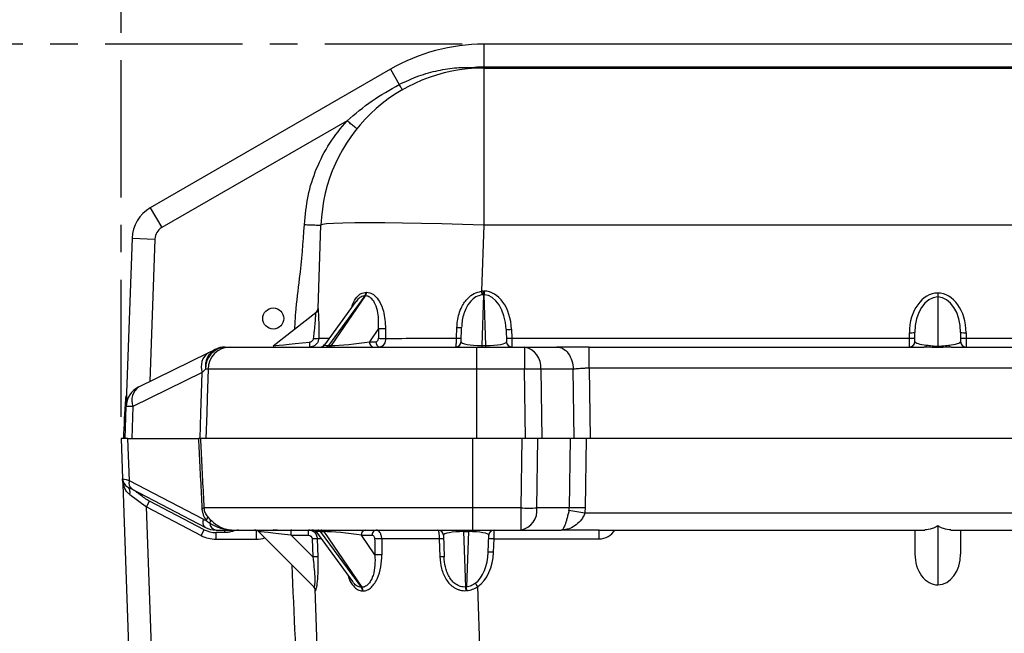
# Model space of a CAD drawing. Header units: millimetres. Extents: x 12 to 859, y 4 to 555.
# Tile 37 of 69: x 382 to 427, y 269 to 298. Entities that reach past the tile are written whole.
import ezdxf

# ---------------------------------------------------------------- set-up
doc = ezdxf.new("R2010")
doc.units = ezdxf.units.MM
doc.linetypes.add('CENTER', pattern=[10.16, 6.35, -1.27, 1.27, -1.27])
doc.layers.add('DEFAULT_1', color=7, linetype='CENTER')
doc.styles.add('SLDTEXTSTYLE2', font='TXT', dxfattribs={"width": 0.75})
doc.dimstyles.new('SLDDIMSTYLE0', dxfattribs={"dimtxt": 6.614583, "dimasz": 3.556, "dimexe": 0, "dimexo": 0.0625, "dimgap": 1.653646, "dimtad": 1, "dimdec": 0, "dimlfac": 3, "dimrnd": 1e-09, "dimzin": 12, "dimdsep": 46, "dimtxsty": 'SLDTEXTSTYLE2', "dimblk1": 'CLOSED', "dimblk2": 'CLOSED', "dimsah": 1, "dimcen": 0.09, "dimadec": 0, "dimazin": 3, "dimtfac": 1, "dimtdec": 0, "dimtofl": 0, "dimtmove": 0, "dimatfit": 3, "dimldrblk": 'CLOSED', "dimfxl": 1, "dimfrac": 2, "dimtolj": 1, "dimtzin": 12, "dimarcsym": 0})
doc.dimstyles.new('SLDDIMSTYLE3', dxfattribs={"dimtxt": 6.614583, "dimasz": 3.556, "dimexe": 0, "dimexo": 0.0625, "dimgap": 1.653646, "dimtad": 0, "dimtih": 1, "dimtoh": 1, "dimdec": 0, "dimlfac": 3, "dimrnd": 1e-09, "dimzin": 12, "dimdsep": 46, "dimtxsty": 'SLDTEXTSTYLE2', "dimblk1": 'CLOSED', "dimblk2": 'CLOSED', "dimsah": 1, "dimcen": 0.09, "dimadec": 0, "dimazin": 3, "dimtfac": 1, "dimtdec": 0, "dimtofl": 0, "dimtmove": 0, "dimatfit": 3, "dimldrblk": 'CLOSED', "dimfxl": 1, "dimfrac": 2, "dimtolj": 1, "dimtzin": 12, "dimarcsym": 0})

# ---------------------------------------------------------------- blocks, each defined once
blk = doc.blocks.new('_Closed')
at = {"color": 0, "linetype": 'ByBlock', "lineweight": -2}
for p, q in [((-1, 0.166667), (0, 0)), ((-1, 0.166667), (-1, -0.166667)), ((0, 0), (-1, -0.166667)), ((0, 0), (-1, 0))]:
    blk.add_line(p, q, dxfattribs=at)
blk = doc.blocks.new('_D_1')
at = {"layer": 'DEFAULT_1'}
for p, q in [((402.149, 296.592), (345.88, 296.592)), ((346.88, 296.592), (346.88, 276.771)), ((340.773, 266.611), (338.761, 266.611)), ((338.761, 266.611), (338.761, 256.101)), ((352.986, 266.611), (354.998, 266.611)), ((354.998, 266.611), (354.998, 256.101)), ((338.761, 256.101), (340.773, 256.101)), ((354.998, 256.101), (352.986, 256.101)), ((346.88, 232.829), (346.88, 254.76)), ((416.289, 232.829), (345.88, 232.829))]:
    blk.add_line(p, q, dxfattribs=at)
at = {"layer": 'DEFAULT_1', "xscale": 3.556, "yscale": 3.556}
for p, rotation in [((346.88, 296.592), 90), ((346.88, 232.829), 270)]:
    blk.add_blockref('_Closed', p, dxfattribs=dict(at, rotation=rotation))
at = {"layer": 'DEFAULT_1', "char_height": 6.6146, "attachment_point": 1, "style": 'SLDTEXTSTYLE2'}
for s, insert in [('191', (339.548, 276.479)), ('7.5', (340.773, 264.627))]:
    blk.add_mtext(s, dxfattribs=dict(at, insert=insert))
blk = doc.blocks.new('_D_2')
at = {"layer": 'DEFAULT_1'}
for p, q in [((438.681, 336.443), (436.669, 336.443)), ((436.669, 336.443), (436.669, 325.933)), ((455.781, 336.443), (457.792, 336.443)), ((457.792, 336.443), (457.792, 325.933)), ((436.669, 325.933), (438.681, 325.933)), ((457.792, 325.933), (455.781, 325.933)), ((386.378, 279.346), (386.378, 325.592)), ((515.469, 279.346), (515.469, 325.592)), ((386.378, 324.592), (515.469, 324.592))]:
    blk.add_line(p, q, dxfattribs=at)
at = {"layer": 'DEFAULT_1', "xscale": 3.556, "yscale": 3.556, "rotation": 180}
blk.add_blockref('_Closed', (386.378, 324.592), dxfattribs=at)
at = {"layer": 'DEFAULT_1', "xscale": 3.556, "yscale": 3.556}
blk.add_blockref('_Closed', (515.469, 324.592), dxfattribs=at)
at = {"layer": 'DEFAULT_1', "char_height": 6.6146, "attachment_point": 1, "style": 'SLDTEXTSTYLE2'}
for s, insert in [('387', (439.899, 346.311)), ('15.2', (438.681, 334.46))]:
    blk.add_mtext(s, dxfattribs=dict(at, insert=insert))

msp = doc.modelspace()

# ---------------------------------------------------------------- linework, layer by layer
at = {"color": 7, "linetype": 'Continuous', "lineweight": 25}
for p, q in [((403.149, 296.592), (403.149, 295.533)), ((413.688, 296.592), (403.149, 296.592)), ((414.747, 296.592), (413.688, 296.592)), ((487.56, 296.592), (414.747, 296.592)), ((398.831, 295.435), (387.723, 289.022)), ((398.831, 295.435), (399.237, 294.731)), ((499.158, 295.533), (403.149, 295.533)), ((403.149, 295.491), (499.158, 295.491)), ((403.149, 295.491), (403.149, 288.219)), ((396.822, 293.053), (388.252, 288.105)), ((387.723, 289.022), (388.252, 288.105)), ((395.484, 284.368), (395.618, 288.219)), ((403.149, 288.219), (403.042, 285.162)), ((499.158, 288.219), (403.149, 288.219)), ((386.878, 287.614), (386.628, 280.463)), ((386.878, 287.614), (387.935, 287.577)), ((387.935, 287.577), (387.705, 280.992)), ((403.134, 285.167), (403.164, 285.167)), ((403.134, 284.997), (403.134, 285.167)), ((403.164, 285.167), (403.164, 284.997)), ((397.236, 284.68), (395.775, 282.683)), ((397.651, 284.949), (395.971, 282.654)), ((396.108, 282.654), (397.675, 284.949)), ((403.134, 284.997), (403.052, 282.654)), ((403.164, 284.997), (403.134, 284.997)), ((403.246, 282.654), (403.164, 284.997)), ((424.145, 285.075), (424.145, 284.896)), ((424.145, 284.896), (424.145, 282.618)), ((393.405, 282.633), (395.386, 284.181)), ((398.279, 283.438), (397.86, 282.824)), ((401.887, 282.986), (401.905, 283.483)), ((402.099, 282.824), (402.122, 283.484)), ((404.179, 283.401), (404.199, 282.824)), ((404.432, 283.401), (404.447, 282.988)), ((397.86, 282.824), (398.16, 282.824)), ((404.447, 282.988), (404.453, 282.579)), ((404.447, 282.988), (422.832, 282.988)), ((422.832, 282.988), (422.832, 283.242)), ((422.832, 282.579), (422.832, 282.988)), ((423.086, 282.833), (423.086, 283.251)), ((425.203, 283.251), (425.203, 282.833)), ((425.457, 283.242), (425.457, 282.988)), ((425.457, 282.988), (425.457, 282.579)), ((425.457, 282.988), (449.841, 282.988)), ((390.408, 282.319), (390.717, 282.471)), ((391.184, 282.579), (391.415, 282.579)), ((395.971, 282.654), (396.108, 282.654)), ((402.806, 282.579), (402.806, 281.558)), ((402.806, 282.579), (405.035, 282.579)), ((403.052, 282.654), (403.052, 282.579)), ((403.052, 282.654), (403.246, 282.654)), ((403.246, 282.579), (403.246, 282.654)), ((405.035, 282.579), (405.035, 281.558)), ((405.035, 282.579), (406.532, 282.579)), ((408.027, 282.579), (423.522, 282.579)), ((424.145, 282.618), (424.145, 282.557)), ((424.768, 282.579), (450.53, 282.579)), ((387.197, 280.742), (390.408, 282.319)), ((390.283, 281.559), (390.127, 281.406)), ((390.399, 281.558), (390.283, 281.559)), ((402.806, 281.558), (402.806, 278.346)), ((405.035, 281.558), (402.806, 281.558)), ((405.081, 278.346), (405.035, 281.558)), ((405.783, 281.558), (405.829, 278.346)), ((407.28, 281.558), (405.783, 281.558)), ((407.326, 278.346), (407.28, 281.558)), ((408.027, 281.599), (408.074, 278.346)), ((494.28, 281.599), (408.027, 281.599)), ((390.127, 281.406), (386.915, 279.829)), ((386.628, 280.463), (386.606, 279.829)), ((386.628, 280.463), (386.624, 280.343)), ((386.554, 278.346), (386.606, 279.829)), ((386.915, 279.829), (386.864, 278.346)), ((386.378, 278.346), (386.443, 276.476)), ((386.688, 278.346), (386.378, 278.346)), ((386.756, 276.391), (386.688, 278.346)), ((386.688, 278.346), (389.949, 278.346)), ((402.629, 278.346), (402.629, 275.134)), ((404.905, 278.346), (402.629, 278.346)), ((404.905, 278.346), (404.858, 275.134)), ((405.396, 278.346), (404.905, 278.346)), ((405.829, 278.346), (405.396, 278.346)), ((405.606, 275.134), (405.653, 278.346)), ((407.326, 278.346), (405.829, 278.346)), ((407.15, 278.346), (407.103, 275.134)), ((407.583, 278.346), (407.326, 278.346)), ((407.898, 278.346), (407.583, 278.346)), ((407.851, 275.134), (407.898, 278.346)), ((494.237, 278.346), (407.898, 278.346)), ((386.443, 276.476), (386.451, 276.229)), ((386.451, 276.229), (386.911, 263.083)), ((386.67, 276.115), (386.86, 276.016)), ((390.171, 274.608), (386.756, 276.391)), ((386.86, 276.016), (390.275, 274.233)), ((386.775, 275.75), (387.547, 275.18)), ((387.547, 275.18), (387.687, 275.448)), ((387.547, 275.18), (390.079, 273.858)), ((387.968, 263.12), (387.547, 275.18)), ((390.219, 274.126), (387.687, 275.448)), ((402.629, 275.134), (402.629, 274.113)), ((404.858, 275.134), (402.629, 275.134)), ((404.858, 275.134), (404.858, 274.113)), ((407.103, 275.134), (405.606, 275.134)), ((494.287, 274.889), (407.827, 274.889)), ((424.147, 274.304), (424.147, 271.573)), ((390.079, 273.858), (390.219, 274.126)), ((390.765, 274.113), (391.56, 274.113)), ((390.765, 273.689), (390.765, 273.992)), ((391.167, 273.992), (390.765, 273.992)), ((392.708, 274.113), (392.734, 274.132)), ((392.73, 274.038), (395.29, 271.479)), ((394.244, 273.868), (394.244, 274.113)), ((394.244, 273.868), (395.036, 273.868)), ((395.237, 272.875), (394.244, 273.868)), ((395.036, 273.868), (395.036, 274.113)), ((395.208, 273.705), (395.237, 272.875)), ((395.407, 274.009), (397.074, 271.73)), ((395.484, 272.877), (395.455, 273.707)), ((395.601, 274.038), (395.75, 274.038)), ((397.486, 271.462), (395.601, 274.038)), ((395.75, 274.038), (397.508, 271.462)), ((398.106, 272.963), (397.488, 273.868)), ((397.488, 273.868), (397.985, 273.868)), ((401.088, 273.707), (401.117, 272.877)), ((401.279, 273.868), (401.314, 272.875)), ((402.223, 274.113), (402.223, 274.038)), ((402.223, 274.038), (402.434, 274.038)), ((402.313, 271.479), (402.223, 274.038)), ((402.434, 274.038), (402.345, 271.481)), ((402.434, 274.113), (402.434, 274.038)), ((402.629, 274.113), (404.858, 274.113)), ((403.351, 273.084), (403.379, 273.868)), ((403.605, 273.084), (403.627, 273.704)), ((403.627, 273.704), (403.632, 274.113)), ((403.627, 273.704), (408.484, 273.704)), ((404.858, 274.113), (406.73, 274.113)), ((408.484, 274.113), (406.73, 274.113)), ((408.484, 274.113), (423.543, 274.113)), ((408.484, 273.704), (408.484, 274.113)), ((423.089, 274.113), (423.089, 273.003)), ((424.752, 274.113), (450.552, 274.113)), ((425.206, 273.003), (425.206, 274.113)), ((390.765, 273.689), (392.636, 273.689)), ((403.891, 242.218), (402.868, 271.498)), ((395.341, 271.399), (396.36, 242.218))]:
    msp.add_line(p, q, dxfattribs=at)
at = {"color": 8, "linetype": 'Continuous', "lineweight": 25}
for p, q in [((391.167, 273.992), (391.167, 274.113)), ((392.636, 273.689), (392.636, 274.098)), ((393.612, 274.113), (393.412, 274.119)), ((395.344, 271.392), (395.361, 271.311))]:
    msp.add_line(p, q, dxfattribs=at)
at = {"color": 7, "linetype": 'Continuous', "lineweight": 25, "flags": 128}
for points in [[(403.149, 288.219), (402.167, 288.251), (401.201, 288.278), (400.269, 288.299), (399.386, 288.315), (398.568, 288.324), (397.827, 288.327), (397.178, 288.324), (396.63, 288.315), (396.194, 288.299), (395.877, 288.278), (395.684, 288.251), (395.618, 288.219)], [(390.399, 281.558), (390.357, 280.211), (390.335, 279.513), (390.299, 278.346)], [(390.032, 278.346), (390.068, 279.513), (390.111, 280.89), (390.127, 281.406)], [(394.226, 274.133), (394.245, 274.12), (394.254, 274.113)]]:
    msp.add_lwpolyline(points, dxfattribs=at)
at = {"color": 7, "linetype": 'Continuous', "lineweight": 25}
msp.add_circle((393.411, 283.9), 0.487, dxfattribs=at)
for centre, radius, start, end in [((403.149, 287.956), 8.636, 90, 120), ((403.149, 287.956), 7.535, 90, 178), ((403.149, 287.956), 7.578, 90, 93.2715), ((388.57, 287.555), 1.693, 120, 178), ((388.57, 287.555), 0.635, 120, 178), ((397.393, 285.123), 0.31, 326.0777, 358.8592), ((397.416, 285.121), 0.311, 326.354, 359.0751), ((452.359, 290.49), 49.603, 186.1663, 186.3645), ((395.23, 284.381), 0.254, 308, 358), ((395.231, 284.377), 0.252, 307.6321, 357.9712), ((398.484, 287.342), 3.909, 266.9911, 271.7843), ((402.006, 284.959), 1.48, 266.0955, 274.5238), ((404.306, 285.222), 1.825, 266.0129, 273.9871), ((393.41, 282.758), 1.691, 353.9325, 1.8812), ((395.342, 283.871), 0.901, 265.5859, 280.8943), ((398.083, 282.799), 0.224, 173.4535, 258.9719), ((398.382, 282.799), 0.224, 173.4535, 258.9719), ((398.482, 286.893), 3.913, 266.9968, 271.7785), ((401.845, 282.833), 0.254, 270, 358), ((401.988, 284.463), 1.48, 266.0955, 274.5238), ((404.32, 284.809), 1.825, 266.0129, 273.9871), ((404.453, 282.833), 0.254, 182, 270), ((422.896, 285.068), 1.827, 268.0109, 275.9867), ((422.896, 284.814), 1.827, 268.0109, 275.9867), ((422.832, 282.833), 0.254, 270, 0), ((425.394, 285.068), 1.827, 264.0133, 271.9891), ((425.394, 284.814), 1.827, 264.0133, 271.9891), ((425.457, 282.833), 0.254, 180, 270), ((391.15, 281.706), 0.879, 119.5142, 189.6312), ((391.265, 281.6), 0.983, 94.7651, 182.3964), ((391.435, 281.543), 1.036, 91.129, 179.1892), ((391.184, 281.521), 1.058, 90, 116.1568), ((395.57, 282.833), 0.254, 270, 328.3958), ((395.836, 282.738), 0.159, 272.7971, 327.9253), ((395.973, 282.738), 0.159, 272.7971, 327.9253), ((404.856, 281.664), 0.932, 353.4535, 78.9719), ((423.508, 282.725), 0.146, 275.4431, 337.2196), ((424.782, 282.725), 0.146, 202.7804, 264.5569), ((390.864, 281.679), 0.786, 125.4483, 200.2973), ((405.409, 258.835), 22.727, 89.0572, 90.9428), ((387.663, 279.792), 1.058, 116.1568, 178), ((387.653, 280.102), 0.786, 125.4483, 200.2973), ((436.21, 276.627), 49.76, 175.9255, 178.0206), ((386.761, 276.664), 3.169, 87.1981, 92.8019), ((386.866, 276.49), 0.423, 182, 242.4277), ((386.483, 275.864), 0.313, 338.7288, 53.2977), ((387.051, 276.271), 0.318, 157.7078, 233.1014), ((390.023, 276.164), 1.048, 274.9114, 280.8165), ((405.232, 297.858), 22.727, 269.0572, 270.9428), ((404.68, 275.028), 0.932, 281.0281, 6.5465), ((407.477, 252.411), 22.727, 89.0572, 90.9428), ((390.073, 274.749), 0.307, 320.9008, 356.6589), ((403.726, 252.428), 22.832, 79.652, 81.5339), ((390.466, 274.487), 0.318, 157.7078, 233.1014), ((390.465, 275.171), 0.635, 242.4277, 255.9496), ((390.765, 275.171), 1.058, 242.4277, 270), ((390.252, 274.581), 0.263, 327.1556, 359.2947), ((390.817, 274.452), 0.344, 182.3533, 261.2676), ((390.765, 275.171), 1.482, 242.4277, 270), ((390.765, 275.171), 1.179, 242.4277, 270), ((392.551, 273.859), 0.254, 45, 90), ((395.202, 273.859), 0.254, 31.1909, 90), ((395.352, 270.855), 2.854, 87.928, 92.8927), ((395.466, 273.954), 0.159, 32.0747, 87.2029), ((395.615, 273.954), 0.159, 32.0747, 87.2029), ((397.711, 273.893), 0.224, 101.0281, 186.5465), ((398.207, 273.893), 0.224, 101.0281, 186.5465), ((398.306, 269.799), 3.913, 88.2215, 93.0032), ((401.025, 273.859), 0.254, 2, 90), ((401.175, 272.424), 1.286, 85.1015, 93.866), ((403.5, 271.883), 1.825, 86.0129, 93.9871), ((403.632, 273.859), 0.254, 90, 178), ((395.381, 270.024), 2.854, 87.928, 92.8927), ((398.311, 269.062), 3.906, 88.2119, 93.0126), ((401.204, 271.594), 1.286, 85.1015, 93.866), ((403.478, 271.263), 1.825, 86.0129, 93.9871), ((395.109, 271.303), 0.252, 1.8206, 44.9781), ((395.112, 271.301), 0.252, 1.789, 44.9753), ((397.229, 271.289), 0.31, 1.1311, 33.9099), ((397.25, 271.29), 0.311, 0.9346, 33.6585), ((399.822, 271.125), 2.516, 4.1936, 8.0912), ((399.701, 271.127), 2.667, 3.9521, 7.6265), ((395.557, 266.571), 8.816, 33.9736, 35.2032)]:
    msp.add_arc(centre, radius, start, end, dxfattribs=at)
at = {"color": 8, "linetype": 'Continuous', "lineweight": 25}
for centre, radius, end in [((392.636, 274.917), 1.228, 288.14), ((408.484, 274.551), 0.847, 328.8387)]:
    msp.add_arc(centre, radius, 270, end, dxfattribs=at)
at = {"color": 7, "linetype": 'Continuous', "lineweight": 25}
for centre, major_axis, ratio, start_param, end_param in [((403.337, 293.333), (7.112, 7.714), 0.397652, 3.490793, 3.495182), ((403.101, 283.356), (0.061, 1.811), 0.682205, 0.023068, 0.096888), ((403.197, 283.356), (-0.061, 1.811), 0.682205, 4.714001, 6.260118), ((403.464, 293.153), (7.393, 7.655), 0.398934, 3.50715, 3.511539), ((403.101, 283.365), (0.055, 1.631), 0.601644, 0.02318, 0.097001), ((403.197, 283.365), (-0.055, 1.631), 0.601644, 4.713889, 6.260005), ((424.145, 283.242), (0, 1.833), 0.715942, 0, 1.570796), ((424.145, 283.251), (0, 1.645), 0.643288, 0, 1.570796), ((424.145, 283.242), (0, 1.833), 0.715942, 4.712389, 6.283185), ((424.145, 283.251), (0, 1.645), 0.643288, 4.712389, 6.283185), ((395.174, 282.769), (0.213, 1.413), 0.002628, 0.002775, 0.073771), ((404.094, 320.155), (2.283, 223.057), 0.02472, 1.736409, 1.738468), ((404.274, 320.164), (2.463, 223.057), 0.023915, 1.736476, 1.738535), ((395.257, 282.833), (1.851, 0.2), 0.001546, 3.139102, 4.627648), ((397.196, 282.833), (1.289, 0.15), 0.076652, 3.699124, 5.24524), ((402.976, 283.003), (7.54, 0.015), 0.001957, 4.093728, 4.567504), ((403.082, 282.833), (0.983, 0.01), 0.182452, 3.133297, 4.679413), ((403.216, 282.833), (0.983, -0.01), 0.182452, 4.745365, 6.291481), ((424.145, 282.833), (1.058, 0), 0.177468, 3.141593, 4.217523), ((424.145, 282.833), (1.058, 0), 0.177468, 5.207255, 6.283185), ((387.513, 276.153), (1.07, -0.323), 0.012502, 2.359843, 3.14585), ((404.857, 275.171), (2.246, -0.045), 0.470749, 6.174186, 6.290567), ((404.857, 275.208), (2.993, -0.104), 0.706247, 6.181183, 6.297564), ((394.287, 273.859), (1.557, -0.18), 0.002487, 1.598612, 3.144728), ((396.829, 273.859), (1.279, -0.15), 0.077195, 1.038545, 2.584661), ((403.919, 236.537), (-2.283, 223.057), 0.02472, 1.403125, 1.406506), ((402.801, 273.689), (7.54, -0.015), 0.001957, 1.799925, 2.189457), ((404.098, 236.528), (-2.463, 223.057), 0.023915, 1.403058, 1.406439), ((402.254, 273.859), (0.975, -0.01), 0.184037, 1.603864, 3.14998), ((402.404, 273.859), (0.975, 0.01), 0.184037, 6.274798, 7.820914), ((402.378, 273.119), (0.055, 1.619), 0.601027, 3.601504, 4.71089), ((402.378, 273.128), (0.061, 1.799), 0.682205, 3.601391, 4.710776), ((424.147, 273.003), (0, 1.43), 0.739948, 1.570796, 3.141593), ((424.147, 273.003), (0, 1.43), 0.739948, 3.141593, 4.712389), ((403.298, 263.258), (-7.393, 7.655), 0.398934, 5.913436, 5.91743), ((403.166, 263.424), (-3.246, 7.464), 0.950166, 5.959415, 5.963587), ((403.166, 263.244), (-7.822, 8.085), 0.000527, 6.211583, 6.215755), ((403.171, 263.079), (-7.112, 7.714), 0.397652, 5.929793, 5.933787), ((403.166, 263.244), (-2.097, 7.85), 0.923437, 6.108285, 6.112457)]:
    msp.add_ellipse(centre, major_axis=major_axis, ratio=ratio, start_param=start_param, end_param=end_param, dxfattribs=at)
at = {"color": 8, "linetype": 'Continuous', "lineweight": 25}
for centre, major_axis, ratio, start_param, end_param in [((402.976, 283.003), (7.54, 0.015), 0.001957, 3.284678, 3.528937), ((397.101, 282.833), (1.329, 0.156), 0.067235, 3.091052, 3.686709), ((396.723, 273.859), (1.318, -0.156), 0.067704, 2.597031, 3.192988), ((402.801, 273.689), (7.54, -0.015), 0.001957, 2.82852, 2.913827)]:
    msp.add_ellipse(centre, major_axis=major_axis, ratio=ratio, start_param=start_param, end_param=end_param, dxfattribs=at)
at = {"color": 7, "linetype": 'Continuous', "lineweight": 25}
for points, knots in [([(399.237, 294.731), (399.536, 294.87), (400.115, 295.141), (401.015, 295.387), (401.88, 295.523), (402.444, 295.522), (402.717, 295.521)], [0, 0, 0, 0, 0.273566, 0.531401, 0.773525, 1, 1, 1, 1]), ([(402.719, 295.479), (402.719, 295.479), (402.719, 295.48), (402.719, 295.485), (402.718, 295.491), (402.718, 295.498), (402.717, 295.508), (402.717, 295.516), (402.717, 295.521)], [0, 0, 0, 0, 0.2394559, 0.3683573, 0.499994, 0.6316317, 0.7605355, 1, 1, 1, 1]), ([(396.822, 293.053), (397.199, 293.369), (397.952, 294.003), (398.809, 294.488), (399.237, 294.731)], [0, 0, 0, 0, 0.500206, 1, 1, 1, 1]), ([(399.381, 294.481), (399.379, 294.485), (399.375, 294.492), (399.344, 294.547), (399.296, 294.628), (399.257, 294.697), (399.237, 294.731)], [0, 0, 0, 0, 0.242887, 0.5, 0.757113, 1, 1, 1, 1]), ([(394.857, 288.245), (394.895, 288.689), (394.972, 289.575), (395.385, 290.846), (395.983, 292.034), (396.543, 292.714), (396.822, 293.053)], [0, 0, 0, 0, 0.251525, 0.502416, 0.752084, 1, 1, 1, 1]), ([(397.281, 292.683), (397.275, 292.688), (397.265, 292.695), (397.208, 292.741), (397.149, 292.789), (397.075, 292.848), (396.968, 292.934), (396.879, 293.006), (396.822, 293.053)], [0, 0, 0, 0, 0.239459, 0.368363, 0.500003, 0.631642, 0.760545, 1, 1, 1, 1]), ([(394.857, 288.245), (394.953, 288.242), (395.1, 288.237), (395.277, 288.231), (395.399, 288.226), (395.497, 288.223), (395.592, 288.22), (395.608, 288.219), (395.618, 288.219)], [0, 0, 0, 0, 0.239457, 0.368361, 0.5, 0.631639, 0.760543, 1, 1, 1, 1]), ([(397.727, 285.116), (397.776, 285.112), (397.904, 285.099), (398.12, 284.964), (398.349, 284.673), (398.563, 284.155), (398.59, 283.708), (398.606, 283.435)], [0, 0, 0, 0, 0.090336, 0.2369, 0.415349, 0.641891, 1, 1, 1, 1]), ([(401.905, 283.483), (401.912, 283.583), (401.934, 283.911), (402.078, 284.398), (402.371, 284.826), (402.695, 285.082), (402.927, 285.136), (403.042, 285.162)], [0, 0, 0, 0, 0.1374839, 0.4502157, 0.6784804, 0.8395836, 1, 1, 1, 1]), ([(398.279, 283.438), (398.286, 283.683), (398.296, 284.079), (398.157, 284.546), (397.989, 284.809), (397.82, 284.933), (397.715, 284.945), (397.675, 284.949)], [0, 0, 0, 0, 0.370806, 0.599717, 0.774929, 0.914931, 1, 1, 1, 1]), ([(403.061, 284.992), (402.966, 284.967), (402.772, 284.917), (402.506, 284.686), (402.264, 284.3), (402.147, 283.867), (402.128, 283.574), (402.122, 283.484)], [0, 0, 0, 0, 0.152077, 0.308554, 0.536615, 0.85733, 1, 1, 1, 1]), ([(395.484, 284.368), (395.485, 284.343), (395.487, 284.292), (395.501, 284.059), (395.515, 283.726), (395.52, 283.351), (395.515, 283.09), (395.513, 282.986)], [0, 0, 0, 0, 0.190801, 0.382726, 0.590941, 0.836041, 1, 1, 1, 1]), ([(395.273, 282.972), (395.285, 283.064), (395.316, 283.289), (395.348, 283.615), (395.369, 283.905), (395.379, 284.11), (395.384, 284.155), (395.386, 284.177)], [0, 0, 0, 0, 0.169039, 0.418704, 0.626955, 0.815417, 1, 1, 1, 1]), ([(395.513, 282.986), (395.51, 282.961), (395.504, 282.888), (395.457, 282.775), (395.361, 282.667), (395.235, 282.593), (395.139, 282.584), (395.092, 282.579)], [0, 0, 0, 0, 0.118534, 0.336717, 0.557428, 0.779277, 1, 1, 1, 1]), ([(395.1, 282.814), (395.118, 282.817), (395.155, 282.825), (395.204, 282.855), (395.243, 282.895), (395.266, 282.937), (395.271, 282.963), (395.273, 282.972)], [0, 0, 0, 0, 0.219951, 0.448783, 0.675295, 0.889555, 1, 1, 1, 1]), ([(398.16, 282.824), (398.168, 282.825), (398.189, 282.827), (398.221, 282.845), (398.252, 282.881), (398.272, 282.93), (398.275, 282.967), (398.277, 282.986)], [0, 0, 0, 0, 0.1261946, 0.3470241, 0.565214, 0.7825957, 1, 1, 1, 1]), ([(398.603, 282.982), (398.599, 282.935), (398.592, 282.842), (398.544, 282.72), (398.476, 282.63), (398.403, 282.585), (398.356, 282.581), (398.339, 282.579)], [0, 0, 0, 0, 0.218418, 0.436506, 0.654657, 0.874595, 1, 1, 1, 1]), ([(401.845, 282.579), (401.85, 282.584), (401.858, 282.594), (401.87, 282.667), (401.88, 282.776), (401.885, 282.889), (401.887, 282.961), (401.887, 282.986)], [0, 0, 0, 0, 0.221487, 0.44362, 0.664839, 0.884167, 1, 1, 1, 1]), ([(391.415, 282.579), (391.587, 282.579), (391.932, 282.579), (392.767, 282.579), (393.892, 282.579), (395.345, 282.579), (397.015, 282.579), (398.849, 282.579), (400.8, 282.579), (402.137, 282.579), (402.806, 282.579)], [0, 0, 0, 0, 0.106557, 0.213118, 0.343903, 0.47469, 0.605954, 0.737213, 0.86861, 1, 1, 1, 1]), ([(406.534, 282.579), (406.621, 282.579), (406.714, 282.557), (406.895, 282.459), (406.982, 282.381), (407.127, 282.183), (407.184, 282.063), (407.26, 281.811), (407.279, 281.68), (407.282, 281.558)], [0, 0, 0, 0, 0.25, 0.25, 0.5, 0.5, 0.75, 0.75, 1, 1, 1, 1]), ([(408.03, 282.579), (407.743, 282.579), (407.475, 282.579), (406.974, 282.579), (406.741, 282.579), (406.534, 282.579)], [0, 0, 0, 0, 0.5, 0.5, 1, 1, 1, 1]), ([(408.03, 281.599), (408.03, 281.716), (408.03, 281.842), (408.03, 282.084), (408.03, 282.199), (408.03, 282.389), (408.03, 282.463), (408.03, 282.558), (408.03, 282.579), (408.03, 282.579)], [0, 0, 0, 0, 0.25, 0.25, 0.5, 0.5, 0.75, 0.75, 1, 1, 1, 1]), ([(424.145, 282.557), (424.119, 282.557), (424.007, 282.558), (423.788, 282.571), (423.618, 282.576), (423.522, 282.579)], [0, 0, 0, 0, 0.117327, 0.502598, 1, 1, 1, 1]), ([(423.642, 282.668), (423.718, 282.658), (423.848, 282.641), (424.032, 282.619), (424.124, 282.618), (424.145, 282.618)], [0, 0, 0, 0, 0.516698, 0.889631, 1, 1, 1, 1]), ([(424.145, 282.618), (424.206, 282.62), (424.278, 282.622), (424.454, 282.642), (424.555, 282.656), (424.647, 282.668)], [0, 0, 0, 0, 0.3196538, 0.3751087, 1, 1, 1, 1]), ([(424.768, 282.579), (424.758, 282.579), (424.645, 282.579), (424.443, 282.564), (424.232, 282.559), (424.145, 282.557)], [0, 0, 0, 0, 0.051934, 0.60706, 1, 1, 1, 1]), ([(402.806, 281.558), (402.806, 281.558), (402.079, 281.558), (400.621, 281.558), (398.497, 281.558), (396.499, 281.558), (394.68, 281.558), (393.097, 281.558), (391.803, 281.558), (390.913, 281.558), (390.547, 281.558), (390.399, 281.558)], [0, 0, 0, 0, 0.000001, 0.131367, 0.262739, 0.394011, 0.525288, 0.656074, 0.786859, 0.914249, 1, 1, 1, 1]), ([(408.03, 281.599), (408.01, 281.599), (407.97, 281.599), (407.908, 281.598), (407.842, 281.596), (407.771, 281.592), (407.698, 281.587), (407.604, 281.58), (407.502, 281.572), (407.405, 281.565), (407.335, 281.56), (407.298, 281.559), (407.282, 281.558)], [0, 0, 0, 0, 0.0691639, 0.1441226, 0.2249079, 0.311545, 0.4040545, 0.5024529, 0.6736231, 0.8136114, 0.9224039, 1, 1, 1, 1]), ([(386.624, 280.343), (386.622, 280.341), (386.587, 280.29), (386.581, 280.225), (386.575, 280.163)], [0, 0, 0, 0, 0.03377, 1, 1, 1, 1]), ([(389.949, 278.346), (389.959, 278.144), (389.97, 277.942), (389.98, 277.74), (390.002, 277.303), (390.024, 276.866), (390.046, 276.429), (390.068, 275.993), (390.09, 275.556), (390.112, 275.119)], [0, 0, 0, 0, 0.001823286, 0.001823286, 0.001823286, 0.005764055, 0.005764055, 0.005764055, 0.009704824, 0.009704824, 0.009704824, 0.009704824]), ([(390.059, 278.346), (390.049, 278.346), (390.035, 278.346), (389.998, 278.346), (389.975, 278.346), (389.949, 278.346)], [0, 0, 0, 0, 0.5, 0.5, 1, 1, 1, 1]), ([(390.219, 275.134), (390.197, 275.571), (390.175, 276.008), (390.153, 276.444), (390.131, 276.881), (390.11, 277.318), (390.088, 277.755), (390.078, 277.952), (390.069, 278.149), (390.059, 278.346)], [0, 0, 0, 0, 0.003940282, 0.003940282, 0.003940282, 0.00788058, 0.00788058, 0.00788058, 0.009659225, 0.009659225, 0.009659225, 0.009659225]), ([(402.629, 278.346), (401.771, 278.346), (400.917, 278.346), (399.97, 278.346), (399.866, 278.346), (399.658, 278.346), (399.554, 278.346), (399.244, 278.346), (399.038, 278.346), (398.427, 278.346), (398.025, 278.346), (396.841, 278.346), (396.087, 278.346), (395.199, 278.346), (395.026, 278.346), (394.685, 278.346), (394.517, 278.346), (394.189, 278.346), (394.028, 278.346), (393.792, 278.346), (393.714, 278.346), (393.56, 278.346), (393.484, 278.346), (393.106, 278.346), (392.819, 278.346), (392.413, 278.346), (392.281, 278.346), (392.091, 278.346), (392.028, 278.346), (391.905, 278.346), (391.844, 278.346), (391.549, 278.346), (391.331, 278.346), (391.031, 278.346), (390.936, 278.346), (390.799, 278.346), (390.755, 278.346), (390.669, 278.346), (390.627, 278.346), (390.423, 278.346), (390.279, 278.346), (390.122, 278.346), (390.089, 278.346), (390.059, 278.346)], [0.1705302, 0.1705302, 0.1705302, 0.1705302, 0.2955302, 0.2955302, 0.3111552, 0.3111552, 0.3267802, 0.3267802, 0.3580302, 0.3580302, 0.4205302, 0.4205302, 0.5455302, 0.5455302, 0.5767802, 0.5767802, 0.6080302, 0.6080302, 0.6392802, 0.6392802, 0.6549052, 0.6549052, 0.6705302, 0.6705302, 0.7330302, 0.7330302, 0.7642802, 0.7642802, 0.7799052, 0.7799052, 0.7955302, 0.7955302, 0.8580302, 0.8580302, 0.8892802, 0.8892802, 0.9049052, 0.9049052, 0.9205302, 0.9205302, 0.9830302, 0.9830302, 1, 1, 1, 1]), ([(402.806, 278.346), (402.277, 278.346), (401.199, 278.346), (399.585, 278.346), (398.112, 278.346), (396.801, 278.346), (395.655, 278.346), (394.572, 278.346), (393.573, 278.346), (392.671, 278.346), (391.882, 278.346), (391.214, 278.346), (390.678, 278.346), (390.421, 278.346), (390.299, 278.346)], [0, 0, 0, 0, 0.0948403, 0.1930145, 0.2933327, 0.3713063, 0.4504997, 0.530732, 0.6109751, 0.6912089, 0.7714557, 0.8500173, 0.9285919, 1, 1, 1, 1]), ([(386.775, 275.75), (386.716, 275.794), (386.668, 275.846), (386.586, 275.959), (386.553, 276.019), (386.501, 276.144), (386.481, 276.209), (386.453, 276.341), (386.445, 276.409), (386.443, 276.476)], [0, 0, 0, 0, 0.25, 0.25, 0.5, 0.5, 0.75, 0.75, 1, 1, 1, 1]), ([(387.687, 275.448), (387.61, 275.488), (387.538, 275.534), (387.397, 275.632), (387.329, 275.685), (387.126, 275.843), (386.989, 275.949), (386.837, 276.028)], [0, 0, 0, 0, 0.25, 0.25, 0.5, 0.5, 1, 1, 1, 1]), ([(390.112, 275.119), (390.115, 275.065), (390.122, 275.012), (390.144, 274.91), (390.158, 274.86), (390.211, 274.717), (390.258, 274.632), (390.311, 274.555)], [0, 0, 0, 0, 0.25, 0.25, 0.5, 0.5, 1, 1, 1, 1]), ([(402.629, 275.134), (402.542, 275.134), (402.454, 275.134), (402.28, 275.134), (402.018, 275.134), (401.758, 275.134), (401.238, 275.134), (400.893, 275.134), (400.378, 275.134), (400.206, 275.134), (399.864, 275.134), (399.694, 275.134), (399.186, 275.134), (398.853, 275.134), (397.87, 275.134), (397.236, 275.134), (396.316, 275.134), (396.014, 275.134), (395.424, 275.134), (395.138, 275.134), (394.309, 275.134), (393.793, 275.134), (393.074, 275.134), (392.843, 275.134), (392.512, 275.134), (392.404, 275.134), (392.195, 275.134), (392.094, 275.134), (391.602, 275.134), (391.257, 275.134), (390.812, 275.134), (390.675, 275.134), (390.49, 275.134), (390.431, 275.134), (390.32, 275.134), (390.268, 275.134), (390.219, 275.134)], [0, 0, 0, 0, 0.015625, 0.015625, 0.03125, 0.0625, 0.0625, 0.125, 0.125, 0.15625, 0.15625, 0.1875, 0.1875, 0.25, 0.25, 0.375, 0.375, 0.4375, 0.4375, 0.5, 0.5, 0.625, 0.625, 0.6875, 0.6875, 0.71875, 0.71875, 0.75, 0.75, 0.875, 0.875, 0.9375, 0.9375, 0.96875, 0.96875, 1, 1, 1, 1]), ([(390.38, 274.731), (390.339, 274.782), (390.303, 274.839), (390.259, 274.941), (390.247, 274.977), (390.228, 275.052), (390.222, 275.093), (390.219, 275.134)], [0, 0, 0, 0, 0.5, 0.5, 0.75, 0.75, 1, 1, 1, 1]), ([(407.088, 275.012), (407.071, 274.945), (407.054, 274.879), (407.022, 274.75), (407.006, 274.687), (406.975, 274.572), (406.96, 274.519), (406.93, 274.422), (406.915, 274.378), (406.871, 274.263), (406.842, 274.206), (406.786, 274.131), (406.758, 274.113), (406.73, 274.113)], [0, 0, 0, 0, 0.125, 0.125, 0.25, 0.25, 0.375, 0.375, 0.5, 0.5, 0.75, 0.75, 1, 1, 1, 1]), ([(407.827, 274.889), (407.8, 274.824), (407.77, 274.763), (407.7, 274.647), (407.662, 274.593), (407.539, 274.444), (407.446, 274.363), (407.252, 274.236), (407.15, 274.189), (406.994, 274.143), (406.942, 274.132), (406.836, 274.116), (406.782, 274.113), (406.73, 274.113)], [0, 0, 0, 0, 0.125, 0.125, 0.25, 0.25, 0.5, 0.5, 0.75, 0.75, 0.875, 0.875, 1, 1, 1, 1]), ([(390.473, 274.438), (390.548, 274.393), (390.627, 274.348), (390.795, 274.269), (390.884, 274.233), (391.161, 274.145), (391.361, 274.113), (391.56, 274.113)], [0, 0, 0, 0, 0.25, 0.25, 0.5, 0.5, 1, 1, 1, 1]), ([(390.516, 274.578), (390.578, 274.515), (390.648, 274.453), (390.8, 274.34), (390.884, 274.289), (391.065, 274.203), (391.161, 274.169), (391.357, 274.124), (391.458, 274.113), (391.56, 274.113)], [0, 0, 0, 0, 0.25, 0.25, 0.5, 0.5, 0.75, 0.75, 1, 1, 1, 1]), ([(424.147, 274.304), (424.146, 274.303), (424.058, 274.252), (423.847, 274.15), (423.654, 274.13), (423.543, 274.118)], [0, 0, 0, 0, 0.004549, 0.43011, 1, 1, 1, 1]), ([(424.752, 274.118), (424.641, 274.13), (424.448, 274.15), (424.237, 274.252), (424.148, 274.303), (424.147, 274.304)], [0, 0, 0, 0, 0.56989, 0.995451, 1, 1, 1, 1]), ([(391.81, 274.113), (391.769, 274.113), (391.724, 274.105), (391.627, 274.082), (391.575, 274.067), (391.466, 274.037), (391.409, 274.021), (391.29, 273.999), (391.229, 273.992), (391.167, 273.992)], [0, 0, 0, 0, 0.25, 0.25, 0.5, 0.5, 0.75, 0.75, 1, 1, 1, 1]), ([(391.56, 274.113), (391.775, 274.113), (392.029, 274.113), (392.615, 274.113), (392.946, 274.113), (393.502, 274.113), (393.697, 274.113), (394.099, 274.113), (394.308, 274.113), (394.955, 274.113), (395.416, 274.113), (396.153, 274.113), (396.407, 274.113), (396.923, 274.113), (397.185, 274.113), (397.985, 274.113), (398.534, 274.113), (399.384, 274.113), (399.672, 274.113), (400.256, 274.113), (400.55, 274.113), (401.435, 274.113), (402.029, 274.113), (402.629, 274.113)], [0, 0, 0, 0, 0.125, 0.125, 0.25, 0.25, 0.3125, 0.3125, 0.375, 0.375, 0.5, 0.5, 0.5625, 0.5625, 0.625, 0.625, 0.75, 0.75, 0.8125, 0.8125, 0.875, 0.875, 1, 1, 1, 1]), ([(395.455, 273.707), (395.453, 273.762), (395.441, 273.815), (395.397, 273.913), (395.365, 273.958), (395.288, 274.032), (395.242, 274.062), (395.143, 274.102), (395.09, 274.113), (395.036, 274.113)], [0, 0, 0, 0, 0.25, 0.25, 0.5, 0.5, 0.75, 0.75, 1, 1, 1, 1]), ([(395.036, 273.868), (395.08, 273.868), (395.123, 273.851), (395.187, 273.791), (395.206, 273.749), (395.208, 273.705)], [0, 0, 0, 0, 0.5, 0.5, 1, 1, 1, 1]), ([(397.985, 273.868), (398.015, 273.868), (398.045, 273.851), (398.088, 273.792), (398.101, 273.75), (398.101, 273.706)], [0, 0, 0, 0, 0.5, 0.5, 1, 1, 1, 1]), ([(398.428, 273.71), (398.427, 273.764), (398.419, 273.817), (398.392, 273.915), (398.372, 273.959), (398.324, 274.033), (398.295, 274.062), (398.233, 274.102), (398.199, 274.113), (398.164, 274.113)], [0, 0, 0, 0, 0.25, 0.25, 0.5, 0.5, 0.75, 0.75, 1, 1, 1, 1]), ([(401.025, 274.113), (401.032, 274.113), (401.04, 274.102), (401.054, 274.062), (401.06, 274.033), (401.078, 273.921), (401.086, 273.816), (401.088, 273.707)], [0, 0, 0, 0, 0.25, 0.25, 0.5, 0.5, 1, 1, 1, 1]), ([(395.237, 272.875), (395.261, 272.716), (395.28, 272.56), (395.311, 272.252), (395.322, 272.099), (395.33, 271.891), (395.331, 271.824), (395.33, 271.703), (395.328, 271.648), (395.321, 271.557), (395.316, 271.522), (395.304, 271.479), (395.297, 271.471), (395.29, 271.479)], [0, 0, 0, 0, 0.25, 0.25, 0.5, 0.5, 0.625, 0.625, 0.75, 0.75, 0.875, 0.875, 1, 1, 1, 1]), ([(395.364, 271.309), (395.367, 271.305), (395.371, 271.305), (395.379, 271.313), (395.383, 271.32), (395.397, 271.353), (395.406, 271.389), (395.425, 271.484), (395.435, 271.542), (395.451, 271.673), (395.459, 271.747), (395.472, 271.902), (395.477, 271.984), (395.485, 272.155), (395.488, 272.243), (395.493, 272.509), (395.491, 272.691), (395.484, 272.877)], [0, 0, 0, 0, 0.0625, 0.0625, 0.125, 0.125, 0.25, 0.25, 0.375, 0.375, 0.5, 0.5, 0.625, 0.625, 0.75, 0.75, 1, 1, 1, 1]), ([(398.106, 272.963), (398.12, 272.799), (398.122, 272.637), (398.098, 272.319), (398.071, 272.161), (398.002, 271.943), (397.975, 271.873), (397.908, 271.743), (397.87, 271.684), (397.805, 271.607), (397.781, 271.583), (397.732, 271.541), (397.706, 271.523), (397.653, 271.494), (397.624, 271.482), (397.567, 271.466), (397.538, 271.462), (397.508, 271.462)], [0, 0, 0, 0, 0.25, 0.25, 0.5, 0.5, 0.625, 0.625, 0.75, 0.75, 0.8125, 0.8125, 0.875, 0.875, 0.9375, 0.9375, 1, 1, 1, 1]), ([(397.56, 271.295), (397.594, 271.295), (397.628, 271.299), (397.696, 271.314), (397.73, 271.326), (397.828, 271.37), (397.89, 271.414), (398.006, 271.522), (398.058, 271.585), (398.153, 271.725), (398.195, 271.803), (398.303, 272.045), (398.355, 272.225), (398.42, 272.589), (398.434, 272.776), (398.433, 272.966)], [0, 0, 0, 0, 0.0625, 0.0625, 0.125, 0.125, 0.25, 0.25, 0.375, 0.375, 0.5, 0.5, 0.75, 0.75, 1, 1, 1, 1]), ([(401.117, 272.877), (401.124, 272.691), (401.148, 272.509), (401.219, 272.243), (401.249, 272.154), (401.321, 271.984), (401.363, 271.902), (401.462, 271.747), (401.52, 271.673), (401.617, 271.575), (401.651, 271.544), (401.724, 271.486), (401.762, 271.46), (401.841, 271.412), (401.882, 271.392), (401.967, 271.357), (402.011, 271.342), (402.146, 271.309), (402.238, 271.301), (402.331, 271.309)], [0, 0, 0, 0, 0.25, 0.25, 0.375, 0.375, 0.5, 0.5, 0.625, 0.625, 0.6875, 0.6875, 0.75, 0.75, 0.8125, 0.8125, 0.875, 0.875, 1, 1, 1, 1]), ([(402.313, 271.479), (402.232, 271.471), (402.153, 271.479), (401.998, 271.522), (401.926, 271.556), (401.826, 271.624), (401.794, 271.649), (401.735, 271.703), (401.707, 271.732), (401.628, 271.823), (401.583, 271.89), (401.504, 272.029), (401.472, 272.101), (401.416, 272.251), (401.393, 272.328), (401.338, 272.56), (401.319, 272.716), (401.314, 272.875)], [0, 0, 0, 0, 0.125, 0.125, 0.25, 0.25, 0.3125, 0.3125, 0.375, 0.375, 0.5, 0.5, 0.625, 0.625, 0.75, 0.75, 1, 1, 1, 1]), ([(395.286, 271.48), (395.292, 271.475), (395.312, 271.457), (395.33, 271.425), (395.342, 271.397), (395.346, 271.383), (395.346, 271.38), (395.345, 271.389), (395.344, 271.392)], [0, 0, 0, 0, 0.085705, 0.286752, 0.453392, 0.623865, 0.854772, 1, 1, 1, 1]), ([(402.761, 271.654), (402.7, 271.607), (402.635, 271.568), (402.496, 271.508), (402.421, 271.488), (402.345, 271.481)], [0, 0, 0, 0, 0.5, 0.5, 1, 1, 1, 1]), ([(402.362, 271.311), (402.454, 271.317), (402.544, 271.338), (402.713, 271.402), (402.793, 271.445), (402.868, 271.498)], [0, 0, 0, 0, 0.5, 0.5, 1, 1, 1, 1])]:
    msp.add_open_spline(points, degree=3, knots=knots, dxfattribs=at)
at = {"color": 8, "linetype": 'Continuous', "lineweight": 25}
for points, knots in [([(394.411, 283.419), (394.423, 283.669), (394.46, 284.45), (394.687, 286.051), (394.792, 287.413), (394.857, 288.245)], [0, 0, 0, 0, 0.154649, 0.483678, 1, 1, 1, 1]), ([(397.041, 284.414), (397.053, 284.459), (397.102, 284.645), (397.252, 284.874), (397.468, 285.08), (397.625, 285.104), (397.703, 285.116)], [0, 0, 0, 0, 0.113605, 0.471752, 0.736315, 1, 1, 1, 1]), ([(397.651, 284.949), (397.586, 284.937), (397.454, 284.912), (397.314, 284.796), (397.256, 284.698), (397.243, 284.675)], [0, 0, 0, 0, 0.427122, 0.864832, 1, 1, 1, 1]), ([(394.266, 272.503), (394.367, 270.219), (394.565, 265.717), (394.876, 261.221), (395.028, 259.007)], [0, 0, 0, 0, 0.507446, 1, 1, 1, 1]), ([(396.88, 271.995), (396.892, 271.95), (396.941, 271.764), (397.09, 271.536), (397.306, 271.332), (397.461, 271.307), (397.539, 271.295)], [0, 0, 0, 0, 0.115247, 0.472934, 0.736903, 1, 1, 1, 1]), ([(397.486, 271.462), (397.422, 271.475), (397.292, 271.5), (397.152, 271.614), (397.095, 271.712), (397.081, 271.735)], [0, 0, 0, 0, 0.426798, 0.864317, 1, 1, 1, 1])]:
    msp.add_open_spline(points, degree=3, knots=knots, dxfattribs=at)
at = {"color": 7, "linetype": 'Continuous', "lineweight": 25}
for points in [[(390.516, 274.578), (390.465, 274.629), (390.42, 274.679), (390.38, 274.731)], [(390.311, 274.555), (390.362, 274.514), (390.416, 274.476), (390.473, 274.438)]]:
    msp.add_open_spline(points, degree=3, dxfattribs=at)

# ---------------------------------------------------------------- dimensions: what is measured, and where the dimension line sits
at = {"layer": 'DEFAULT_1'}
dim = msp.add_linear_dim(base=(515.469, 324.592), p1=(386.378, 278.346), p2=(515.469, 278.346), dimstyle='SLDDIMSTYLE0', dxfattribs=at)
dim.commit()
dim.dimension.update_dxf_attribs({"geometry": '_D_2', "text_midpoint": (447.231, 324.592), "dimtype": 160})
dim = msp.add_linear_dim(base=(346.88, 232.829), p1=(403.149, 296.592), p2=(417.289, 232.829), angle=90, dimstyle='SLDDIMSTYLE3', dxfattribs=at)
dim.commit()
dim.dimension.update_dxf_attribs({"geometry": '_D_1', "text_midpoint": (346.88, 265.765), "dimtype": 160})

doc.saveas('drawing.dxf')
